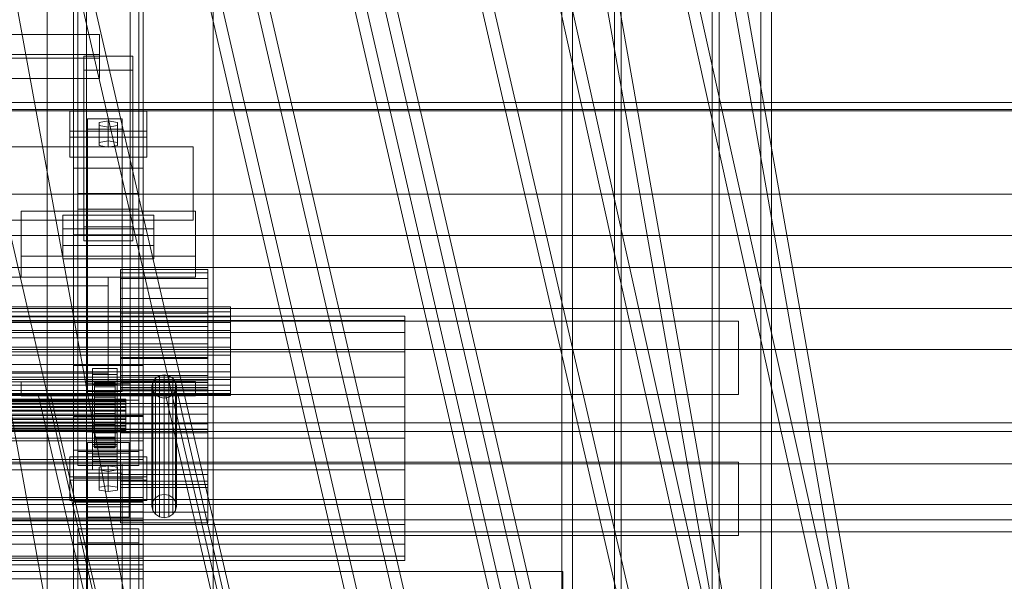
# Model space of a CAD drawing. Header units: millimetres. Extents: x -4738 to 65662, y -68080 to 6847.
# Tile 135 of 256: x 379 to 944, y -35712 to -35390. Entities that reach past the tile are written whole.
import ezdxf

# ---------------------------------------------------------------- set-up
doc = ezdxf.new("R2010")
doc.units = ezdxf.units.MM
for name, color, linetype, lineweight in [('COTAS_O', 1, 'Continuous', 0), ('COTAS_P', 1, 'Continuous', 0), ('frontal_briquetadora', 7, 'Continuous', 0), ('frontal_C01', 7, 'Continuous', 0), ('frontal_C02', 7, 'Continuous', 0), ('frontal_C03', 7, 'Continuous', 0), ('frontal_C04', 7, 'Continuous', 0), ('frontal_C10', 7, 'Continuous', 0), ('frontal_mezcladora', 7, 'Continuous', 0)]:
    doc.layers.add(name, color=color, linetype=linetype, lineweight=lineweight)
doc.dimstyles.new('R19_100', dxfattribs={"dimtxt": 250, "dimasz": 150, "dimexe": 150, "dimexo": 80, "dimgap": 100, "dimtad": 1, "dimtih": 1, "dimtoh": 1, "dimdsep": 46, "dimcen": 0.09, "dimadec": 0, "dimazin": 0, "dimtfac": 1, "dimtdec": 4, "dimtofl": 0, "dimtmove": 0, "dimatfit": 3, "dimfxl": 1, "dimtolj": 1, "dimtzin": 0, "dimarcsym": 0})

# ---------------------------------------------------------------- blocks, each defined once
blk = doc.blocks.new('DIM_R31_54')
at = {"layer": 'COTAS_O'}
for p, q in [((-1480, -35300), (-1330, -35255)), ((490, -35300), (340, -35255)), ((-1480, -36000), (-1480, -35300)), ((-1480, -35300), (490, -35300)), ((-1480, -35300), (-1330, -35345)), ((490, -35300), (340, -35345)), ((490, -36000), (490, -35300))]:
    blk.add_line(p, q, dxfattribs=at)
blk.add_text('1970 O', height=250, dxfattribs=at).set_placement((-495, -35200))
blk = doc.blocks.new('DIM_R31_56')
at = {"layer": 'COTAS_O'}
for p, q in [((-1400, -35300), (-1250, -35255)), ((1400, -35300), (1250, -35255)), ((-1400, -36000), (-1400, -35300)), ((-1400, -35300), (1400, -35300)), ((-1400, -35300), (-1250, -35345)), ((1400, -35300), (1250, -35345)), ((1400, -36000), (1400, -35300))]:
    blk.add_line(p, q, dxfattribs=at)
blk.add_text('2800 O', height=250, dxfattribs=at).set_placement((0, -35200))
blk = doc.blocks.new('DIM_R31_57')
at = {"layer": 'COTAS_P'}
for p, q in [((-305, -34680), (395, -34680)), ((395, -34680), (350, -34830)), ((395, -36000), (395, -34680)), ((395, -34680), (440, -34830)), ((395, -36000), (350, -35850)), ((395, -36000), (440, -35850)), ((-305, -36000), (395, -36000))]:
    blk.add_line(p, q, dxfattribs=at)
blk.add_text('1320 P', height=250, rotation=90, dxfattribs=at).set_placement((295, -35340))
blk = doc.blocks.new('DIM_R31_58')
at = {"layer": 'COTAS_P'}
for p, q in [((-305, -35300), (-155, -35255)), ((345, -35300), (195, -35255)), ((-305, -36000), (-305, -35300)), ((-305, -35300), (345, -35300)), ((-305, -35300), (-155, -35345)), ((345, -35300), (195, -35345)), ((345, -36000), (345, -35300))]:
    blk.add_line(p, q, dxfattribs=at)
blk.add_text('650 P', height=250, dxfattribs=at).set_placement((20, -35200))

msp = doc.modelspace()

# ---------------------------------------------------------------- linework, layer by layer
at = {"layer": 'frontal_briquetadora'}
for q in [(490, -34940), (490, -34950)]:
    msp.add_line((490, -35980), q, dxfattribs=at)
at = {"layer": 'frontal_C01'}
for p, q in [((707.595, -35975), (390, -34599.343)), ((714.595, -35975), (397, -34599.343)), ((780.595, -35975), (463, -34599.343)), ((787.595, -35975), (470, -34599.343)), ((551.981, -35975), (390, -35273.382)), ((558.981, -35975), (397, -35273.382)), ((624.981, -35975), (463, -35273.382)), ((631.981, -35975), (470, -35273.382)), ((410, -35617.505), (410, -35293.967)), ((450, -35293.967), (450, -35617.505)), ((410, -35665.654), (410, -35342.115)), ((410, -35666.598), (410, -35343.06)), ((450, -35665.654), (450, -35342.115)), ((450, -35343.06), (450, -35666.598)), ((417.5, -35830.021), (417.5, -35348.555)), ((442.5, -35348.555), (442.5, -35830.021)), ((412.5, -35637.535), (412.5, -35358.275)), ((447.5, -35358.275), (447.5, -35637.535)), ((412.5, -35645.624), (412.5, -35366.363)), ((447.5, -35645.624), (447.5, -35366.363)), ((410, -35705.117), (410, -35381.578)), ((417.5, -35857.548), (417.5, -35376.083)), ((442.5, -35857.548), (442.5, -35376.083)), ((450, -35705.117), (450, -35381.578)), ((-425, -35398.445), (425, -35398.445)), ((425, -35398.445), (425, -35412.142)), ((425, -35398.445), (425, -35410.001)), ((425, -35410.001), (-425, -35410.001)), ((425, -35412.142), (-425, -35412.142)), ((416, -35418.968), (416, -35410.879)), ((416, -35410.879), (444, -35410.879)), ((416, -35508.68), (416, -35410.879)), ((425, -35423.698), (425, -35410.001)), ((425, -35423.698), (425, -35412.142)), ((444, -35410.879), (444, -35418.968)), ((444, -35410.879), (444, -35508.68)), ((444, -35418.968), (416, -35418.968)), ((416, -35418.968), (416, -35516.769)), ((444, -35516.769), (444, -35418.968)), ((-425, -35423.698), (425, -35423.698)), ((-478.594, -35462.867), (478.594, -35462.867)), ((478.594, -35504.867), (478.594, -35462.867)), ((-478.594, -35504.867), (478.594, -35504.867)), ((404, -35519.426), (404, -35502.171)), ((404, -35502.171), (456, -35502.171)), ((404, -35509.875), (404, -35502.171)), ((456, -35502.171), (456, -35519.426)), ((456, -35502.171), (456, -35509.875)), ((456, -35509.875), (404, -35509.875)), ((404, -35509.875), (404, -35527.13)), ((444, -35508.68), (416, -35508.68)), ((416, -35508.68), (416, -35516.769)), ((444, -35516.769), (444, -35508.68)), ((456, -35527.13), (456, -35509.875)), ((416, -35516.769), (444, -35516.769)), ((456, -35519.426), (404, -35519.426)), ((404, -35519.426), (404, -35527.13)), ((456, -35527.13), (456, -35519.426)), ((404, -35527.13), (456, -35527.13)), ((450, -35616.933), (410, -35616.933)), ((410, -35616.933), (410, -35666.226)), ((410, -35819.138), (410, -35616.933)), ((410, -35665.654), (410, -35617.505)), ((410, -35617.505), (450, -35617.505)), ((450, -35666.226), (450, -35616.933)), ((450, -35616.933), (450, -35819.138)), ((450, -35617.505), (450, -35665.654)), ((-1341.2, -35626.049), (1341.2, -35626.049)), ((-450, -35631.373), (450, -35631.373)), ((450, -35631.373), (450, -35642.157)), ((450, -35631.373), (450, -35665.076)), ((408, -35654.082), (408, -35640.602)), ((408, -35640.602), (452, -35640.602)), ((408, -35652.157), (408, -35640.602)), ((447.5, -35637.535), (412.5, -35637.535)), ((412.5, -35637.535), (412.5, -35645.624)), ((447.5, -35645.624), (447.5, -35637.535)), ((452, -35640.602), (452, -35654.082)), ((452, -35640.602), (452, -35652.157)), ((450, -35642.157), (-450, -35642.157)), ((412.5, -35645.624), (447.5, -35645.624)), ((418, -35650.038), (418, -35644.646)), ((418, -35644.646), (438, -35644.646)), ((418, -35796.387), (418, -35644.646)), ((430, -35645.724), (424.804, -35646.533)), ((424.804, -35646.533), (424.804, -35648.151)), ((424.804, -35658.089), (424.804, -35646.533)), ((435.196, -35646.533), (430, -35645.724)), ((430, -35657.28), (430, -35645.724)), ((435.196, -35648.151), (435.196, -35646.533)), ((435.196, -35658.089), (435.196, -35646.533)), ((438, -35644.646), (438, -35650.038)), ((438, -35644.646), (438, -35796.387)), ((450, -35675.861), (450, -35642.157)), ((452, -35652.157), (408, -35652.157)), ((408, -35652.157), (408, -35665.638)), ((438, -35650.038), (418, -35650.038)), ((418, -35650.038), (418, -35801.779)), ((424.804, -35648.151), (430, -35648.96)), ((424.804, -35659.706), (424.804, -35648.151)), ((430, -35648.96), (435.196, -35648.151)), ((430, -35648.96), (430, -35660.515)), ((435.196, -35659.706), (435.196, -35648.151)), ((438, -35801.779), (438, -35650.038)), ((452, -35665.638), (452, -35652.157)), ((452, -35654.082), (408, -35654.082)), ((408, -35654.082), (408, -35665.638)), ((424.804, -35658.089), (430, -35657.28)), ((424.804, -35659.706), (424.804, -35658.089)), ((430, -35657.28), (435.196, -35658.089)), ((435.196, -35658.089), (435.196, -35659.706)), ((452, -35665.638), (452, -35654.082)), ((430, -35660.515), (424.804, -35659.706)), ((435.196, -35659.706), (430, -35660.515)), ((-1341.2, -35668.049), (1341.2, -35668.049)), ((-450, -35664.006), (450, -35664.006)), ((450, -35665.076), (-450, -35665.076)), ((408, -35665.638), (452, -35665.638)), ((450, -35665.654), (410, -35665.654)), ((410, -35666.226), (450, -35666.226)), ((410, -35868.431), (410, -35666.226)), ((410, -35705.117), (410, -35666.598)), ((410, -35666.598), (450, -35666.598)), ((410, -35827.343), (410, -35666.598)), ((450, -35664.006), (450, -35672.095)), ((450, -35664.006), (450, -35702.525)), ((450, -35675.861), (450, -35665.076)), ((450, -35868.431), (450, -35666.226)), ((450, -35666.598), (450, -35705.117)), ((450, -35666.598), (450, -35827.343)), ((450, -35672.095), (-450, -35672.095)), ((450, -35710.613), (450, -35672.095)), ((-450, -35675.861), (450, -35675.861)), ((412.5, -35689.902), (412.5, -35681.813)), ((412.5, -35681.813), (447.5, -35681.813)), ((412.5, -35839.74), (412.5, -35681.813)), ((447.5, -35681.813), (447.5, -35689.902)), ((447.5, -35681.813), (447.5, -35839.74)), ((447.5, -35689.902), (412.5, -35689.902)), ((412.5, -35847.829), (412.5, -35689.902)), ((447.5, -35847.829), (447.5, -35689.902)), ((450, -35702.525), (-450, -35702.525)), ((450, -35710.613), (450, -35702.525)), ((-690.428, -35706.382), (690.428, -35706.382)), ((450, -35705.117), (410, -35705.117)), ((410, -35865.862), (410, -35705.117)), ((450, -35865.862), (450, -35705.117)), ((690.428, -35748.382), (690.428, -35706.382)), ((-450, -35710.613), (450, -35710.613))]:
    msp.add_line(p, q, dxfattribs=at)
at = {"layer": 'frontal_C02'}
for p, q in [((820, -35975), (390, -33530.372)), ((827, -35975), (397, -33530.372)), ((893, -35975), (463, -33530.372)), ((900, -35975), (470, -33530.372)), ((820, -35975), (390, -34035.57)), ((827, -35975), (397, -34035.57)), ((893, -35975), (463, -34035.57)), ((900, -35975), (470, -34035.57)), ((651.964, -35975), (390, -34840.309)), ((658.964, -35975), (397, -34840.309)), ((724.964, -35975), (463, -34840.309)), ((731.964, -35975), (470, -34840.309)), ((410, -35475.098), (410, -35117.436)), ((450, -35117.436), (450, -35475.098)), ((417.5, -35598.77), (417.5, -35122.744)), ((442.5, -35122.744), (442.5, -35598.77)), ((410, -35513.28), (410, -35155.618)), ((417.5, -35626.336), (417.5, -35150.31)), ((442.5, -35626.336), (442.5, -35150.31)), ((450, -35513.28), (450, -35155.618)), ((410, -35588.316), (410, -35293.654)), ((450, -35293.654), (450, -35588.316)), ((410, -35636.79), (410, -35342.128)), ((450, -35636.79), (450, -35342.128)), ((408, -35457.302), (408, -35442.4)), ((408, -35442.4), (452, -35442.4)), ((408, -35453.854), (408, -35442.4)), ((452, -35442.4), (452, -35457.302)), ((452, -35442.4), (452, -35453.854)), ((418, -35452.832), (418, -35446.871)), ((418, -35446.871), (438, -35446.871)), ((418, -35597.285), (418, -35446.871)), ((430, -35448.063), (424.804, -35448.957)), ((424.804, -35448.957), (424.804, -35450.745)), ((424.804, -35460.412), (424.804, -35448.957)), ((435.196, -35448.957), (430, -35448.063)), ((430, -35459.517), (430, -35448.063)), ((435.196, -35450.745), (435.196, -35448.957)), ((435.196, -35460.412), (435.196, -35448.957)), ((438, -35446.871), (438, -35452.832)), ((438, -35446.871), (438, -35597.285)), ((452, -35453.854), (408, -35453.854)), ((408, -35453.854), (408, -35468.757)), ((438, -35452.832), (418, -35452.832)), ((418, -35452.832), (418, -35603.246)), ((424.804, -35450.745), (430, -35451.639)), ((424.804, -35462.2), (424.804, -35450.745)), ((430, -35451.639), (435.196, -35450.745)), ((430, -35451.639), (430, -35463.094)), ((435.196, -35462.2), (435.196, -35450.745)), ((438, -35603.246), (438, -35452.832)), ((452, -35468.757), (452, -35453.854)), ((452, -35457.302), (408, -35457.302)), ((408, -35457.302), (408, -35468.757)), ((424.804, -35460.412), (430, -35459.517)), ((424.804, -35462.2), (424.804, -35460.412)), ((430, -35459.517), (435.196, -35460.412)), ((435.196, -35460.412), (435.196, -35462.2)), ((452, -35468.757), (452, -35457.302)), ((430, -35463.094), (424.804, -35462.2)), ((435.196, -35462.2), (430, -35463.094)), ((408, -35468.757), (452, -35468.757)), ((410, -35513.28), (410, -35475.098)), ((410, -35475.098), (450, -35475.098)), ((410, -35652.796), (410, -35475.098)), ((450, -35475.098), (450, -35513.28)), ((450, -35475.098), (450, -35652.796)), ((412.5, -35498.659), (412.5, -35489.718)), ((412.5, -35489.718), (447.5, -35489.718)), ((412.5, -35608.082), (412.5, -35489.718)), ((447.5, -35489.718), (447.5, -35498.659)), ((447.5, -35489.718), (447.5, -35608.082)), ((380, -35525.585), (380, -35499.86)), ((380, -35499.86), (480, -35499.86)), ((380, -35537.585), (380, -35499.86)), ((447.5, -35498.659), (412.5, -35498.659)), ((412.5, -35617.024), (412.5, -35498.659)), ((447.5, -35617.024), (447.5, -35498.659)), ((480, -35499.86), (480, -35525.585)), ((480, -35499.86), (480, -35537.585)), ((450, -35513.28), (410, -35513.28)), ((410, -35690.978), (410, -35513.28)), ((450, -35690.978), (450, -35513.28)), ((480, -35525.585), (380, -35525.585)), ((380, -35525.585), (380, -35537.585)), ((480, -35537.585), (480, -35525.585)), ((437, -35538.371), (437, -35533.19)), ((437, -35533.19), (437, -35535.136)), ((487, -35533.19), (437, -35533.19)), ((487, -35535.136), (487, -35533.19)), ((487, -35533.19), (487, -35538.371)), ((430, -35537.585), (-430, -35537.585)), ((380, -35537.585), (480, -35537.585)), ((430, -35537.585), (430, -35542.585)), ((437, -35535.136), (437, -35543.912)), ((487, -35535.136), (437, -35535.136)), ((437, -35549.889), (437, -35538.371)), ((487, -35538.371), (437, -35538.371)), ((487, -35543.912), (487, -35535.136)), ((487, -35538.371), (487, -35549.889)), ((430, -35542.585), (-430, -35542.585)), ((430, -35542.585), (430, -35592.585)), ((437, -35543.912), (437, -35558.182)), ((487, -35543.912), (437, -35543.912)), ((487, -35558.182), (487, -35543.912)), ((437, -35565.992), (437, -35549.889)), ((487, -35549.889), (437, -35549.889)), ((487, -35549.889), (487, -35565.992)), ((500, -35554.603), (350, -35554.603)), ((500, -35555.659), (350, -35555.659)), ((500, -35555.659), (500, -35554.603)), ((500, -35554.603), (500, -35557.414)), ((500, -35560.42), (500, -35555.659)), ((500, -35557.414), (350, -35557.414)), ((500, -35560.42), (350, -35560.42)), ((437, -35558.182), (437, -35575.773)), ((487, -35558.182), (437, -35558.182)), ((487, -35575.773), (487, -35558.182)), ((500, -35557.414), (500, -35563.663)), ((500, -35568.163), (500, -35560.42)), ((-791.2, -35562.86), (791.2, -35562.86)), ((500, -35563.663), (350, -35563.663)), ((437, -35584.227), (437, -35565.992)), ((437, -35565.992), (487, -35565.992)), ((487, -35565.992), (487, -35584.227)), ((500, -35563.663), (500, -35572.4)), ((791.2, -35604.86), (791.2, -35562.86)), ((500, -35568.163), (350, -35568.163)), ((350, -35572.4), (500, -35572.4)), ((500, -35577.707), (500, -35568.163)), ((500, -35572.4), (500, -35582.293)), ((500, -35577.707), (350, -35577.707)), ((437, -35575.773), (437, -35594.008)), ((487, -35575.773), (437, -35575.773)), ((487, -35594.008), (487, -35575.773)), ((500, -35587.6), (500, -35577.707)), ((500, -35582.293), (350, -35582.293)), ((437, -35658.117), (437, -35583.604)), ((437, -35583.604), (487, -35583.604)), ((437, -35597.922), (437, -35583.604)), ((437, -35601.818), (437, -35584.227)), ((487, -35584.227), (437, -35584.227)), ((487, -35583.604), (487, -35658.117)), ((487, -35583.604), (487, -35597.922)), ((487, -35584.227), (487, -35601.818)), ((500, -35582.293), (500, -35591.837)), ((500, -35587.6), (350, -35587.6)), ((450, -35588.205), (410, -35588.205)), ((410, -35588.205), (410, -35636.9)), ((410, -35723.904), (410, -35588.205)), ((410, -35636.79), (410, -35588.316)), ((410, -35588.316), (450, -35588.316)), ((421, -35593.467), (421, -35589.89)), ((421, -35589.89), (435, -35589.89)), ((421, -35629.982), (421, -35589.89)), ((435, -35589.89), (435, -35593.467)), ((435, -35589.89), (435, -35629.982)), ((450, -35636.9), (450, -35588.205)), ((450, -35588.205), (450, -35723.904)), ((450, -35588.316), (450, -35636.79)), ((500, -35596.337), (500, -35587.6)), ((430, -35592.585), (-430, -35592.585)), ((500, -35591.837), (350, -35591.837)), ((435, -35593.467), (421, -35593.467)), ((421, -35593.467), (421, -35633.558)), ((430, -35592.585), (430, -35597.585)), ((435, -35633.558), (435, -35593.467)), ((437, -35594.008), (437, -35610.111)), ((487, -35594.008), (437, -35594.008)), ((457.05, -35595.574), (455.533, -35597.742)), ((459.321, -35594.126), (457.05, -35595.574)), ((457.05, -35664.126), (457.05, -35595.574)), ((462, -35593.617), (459.321, -35594.126)), ((459.321, -35662.678), (459.321, -35594.126)), ((464.679, -35594.126), (462, -35593.617)), ((462, -35662.169), (462, -35593.617)), ((466.95, -35595.574), (464.679, -35594.126)), ((464.679, -35662.678), (464.679, -35594.126)), ((468.467, -35597.742), (466.95, -35595.574)), ((466.95, -35664.126), (466.95, -35595.574)), ((487, -35610.111), (487, -35594.008)), ((500, -35591.837), (500, -35599.58)), ((430, -35597.585), (-430, -35597.585)), ((500, -35596.337), (350, -35596.337)), ((500, -35599.58), (350, -35599.58)), ((380, -35597.585), (480, -35597.585)), ((380, -35605.585), (380, -35597.585)), ((417.5, -35626.336), (417.5, -35598.77)), ((417.5, -35598.77), (442.5, -35598.77)), ((438, -35597.285), (418, -35597.285)), ((418, -35597.285), (418, -35603.246)), ((421, -35603.005), (421, -35599.428)), ((421, -35599.428), (435, -35599.428)), ((421, -35639.519), (421, -35599.428)), ((422, -35607.501), (422, -35597.509)), ((422, -35597.509), (422, -35597.955)), ((422, -35597.509), (434, -35597.509)), ((422, -35598.357), (422, -35597.509)), ((422, -35607.712), (422, -35597.955)), ((422, -35597.955), (422, -35599.664)), ((422, -35597.955), (434, -35597.955)), ((422, -35607.902), (422, -35598.357)), ((422, -35598.357), (434, -35598.357)), ((422, -35600.44), (422, -35598.357)), ((422, -35608.522), (422, -35599.664)), ((422, -35599.664), (422, -35602.521)), ((422, -35599.664), (434, -35599.664)), ((422, -35608.889), (422, -35600.44)), ((422, -35600.44), (434, -35600.44)), ((422, -35603.618), (422, -35600.44)), ((434, -35597.955), (434, -35597.509)), ((434, -35597.509), (434, -35607.501)), ((434, -35597.509), (434, -35598.357)), ((434, -35599.664), (434, -35597.955)), ((434, -35597.955), (434, -35607.712)), ((434, -35598.357), (434, -35607.902)), ((434, -35598.357), (434, -35600.44)), ((434, -35602.521), (434, -35599.664)), ((434, -35599.664), (434, -35608.522)), ((434, -35600.44), (434, -35608.889)), ((434, -35600.44), (434, -35603.618)), ((435, -35599.428), (435, -35603.005)), ((435, -35599.428), (435, -35639.519)), ((437, -35650.734), (437, -35597.085)), ((437, -35597.085), (487, -35597.085)), ((437, -35602.812), (437, -35597.085)), ((487, -35597.922), (437, -35597.922)), ((437, -35597.922), (437, -35672.435)), ((437, -35654.552), (437, -35600.903)), ((437, -35600.903), (487, -35600.903)), ((437, -35624.767), (437, -35600.903)), ((438, -35603.246), (438, -35597.285)), ((442.5, -35598.77), (442.5, -35626.336)), ((455.533, -35597.742), (455, -35600.299)), ((455, -35600.299), (455.533, -35602.856)), ((455, -35668.851), (455, -35600.299)), ((455.533, -35666.294), (455.533, -35597.742)), ((469, -35600.299), (468.467, -35597.742)), ((468.467, -35666.294), (468.467, -35597.742)), ((468.467, -35602.856), (469, -35600.299)), ((469, -35600.299), (469, -35668.851)), ((480, -35605.585), (480, -35597.585)), ((487, -35597.085), (487, -35650.734)), ((487, -35597.085), (487, -35602.812)), ((487, -35672.435), (487, -35597.922)), ((487, -35600.903), (487, -35654.552)), ((487, -35600.903), (487, -35624.767)), ((500, -35602.586), (500, -35596.337)), ((500, -35599.58), (500, -35604.341)), ((-791.2, -35604.86), (791.2, -35604.86)), ((500, -35602.586), (350, -35602.586)), ((500, -35604.341), (350, -35604.341)), ((500, -35605.397), (350, -35605.397)), ((380, -35605.585), (480, -35605.585)), ((390, -35605.585), (397, -35605.585)), ((475.286, -35975), (390, -35605.585)), ((482.286, -35975), (397, -35605.585)), ((397, -35605.585), (463, -35605.585)), ((418, -35603.246), (438, -35603.246)), ((435, -35603.005), (421, -35603.005)), ((421, -35603.005), (421, -35643.096)), ((422, -35609.875), (422, -35602.521)), ((422, -35602.521), (422, -35606.329)), ((422, -35602.521), (434, -35602.521)), ((422, -35610.394), (422, -35603.618)), ((422, -35603.618), (434, -35603.618)), ((422, -35607.673), (422, -35603.618)), ((422, -35611.679), (422, -35606.329)), ((422, -35606.329), (422, -35610.83)), ((422, -35606.329), (434, -35606.329)), ((434, -35606.329), (434, -35602.521)), ((434, -35602.521), (434, -35609.875)), ((434, -35603.618), (434, -35610.394)), ((434, -35603.618), (434, -35607.673)), ((434, -35610.83), (434, -35606.329)), ((434, -35606.329), (434, -35611.679)), ((435, -35643.096), (435, -35603.005)), ((437, -35616.088), (437, -35601.818)), ((487, -35601.818), (437, -35601.818)), ((487, -35602.812), (437, -35602.812)), ((437, -35602.812), (437, -35656.461)), ((455.533, -35602.856), (457.05, -35605.024)), ((455.533, -35671.408), (455.533, -35602.856)), ((457.05, -35605.024), (459.321, -35606.472)), ((457.05, -35673.576), (457.05, -35605.024)), ((459.321, -35606.472), (462, -35606.981)), ((459.321, -35675.024), (459.321, -35606.472)), ((462, -35606.981), (464.679, -35606.472)), ((462, -35675.533), (462, -35606.981)), ((463, -35605.585), (470, -35605.585)), ((548.286, -35975), (463, -35605.585)), ((464.679, -35606.472), (466.95, -35605.024)), ((464.679, -35675.024), (464.679, -35606.472)), ((466.95, -35605.024), (468.467, -35602.856)), ((466.95, -35673.576), (466.95, -35605.024)), ((468.467, -35671.408), (468.467, -35602.856)), ((555.286, -35975), (470, -35605.585)), ((487, -35601.818), (487, -35616.088)), ((487, -35656.461), (487, -35602.812)), ((500, -35605.397), (500, -35602.586)), ((500, -35604.341), (500, -35605.397)), ((-440, -35607.501), (440, -35607.501)), ((-440, -35607.712), (440, -35607.712)), ((-440, -35607.902), (440, -35607.902)), ((-440, -35608.522), (440, -35608.522)), ((-440, -35608.889), (440, -35608.889)), ((-440, -35609.875), (440, -35609.875)), ((-440, -35610.394), (440, -35610.394)), ((-440, -35611.679), (440, -35611.679)), ((-440, -35612.315), (440, -35612.315)), ((447.5, -35608.082), (412.5, -35608.082)), ((412.5, -35608.082), (412.5, -35617.024)), ((422, -35607.712), (422, -35607.501)), ((434, -35607.501), (422, -35607.501)), ((422, -35607.501), (422, -35607.902)), ((422, -35612.315), (422, -35607.673)), ((422, -35607.673), (434, -35607.673)), ((422, -35612.329), (422, -35607.673)), ((422, -35608.522), (422, -35607.712)), ((434, -35607.712), (422, -35607.712)), ((434, -35607.902), (422, -35607.902)), ((422, -35607.902), (422, -35608.889)), ((422, -35609.875), (422, -35608.522)), ((434, -35608.522), (422, -35608.522)), ((434, -35608.889), (422, -35608.889)), ((422, -35608.889), (422, -35610.394)), ((422, -35611.679), (422, -35609.875)), ((434, -35609.875), (422, -35609.875)), ((434, -35610.394), (422, -35610.394)), ((422, -35610.394), (422, -35612.315)), ((422, -35610.83), (422, -35613.811)), ((434, -35610.83), (422, -35610.83)), ((422, -35610.83), (422, -35615.717)), ((422, -35613.811), (422, -35611.679)), ((434, -35611.679), (422, -35611.679)), ((434, -35612.315), (422, -35612.315)), ((422, -35612.315), (422, -35614.521)), ((422, -35614.521), (422, -35612.329)), ((422, -35612.329), (434, -35612.329)), ((422, -35617.269), (422, -35612.329)), ((434, -35607.501), (434, -35607.712)), ((434, -35607.902), (434, -35607.501)), ((434, -35607.673), (434, -35612.315)), ((434, -35607.673), (434, -35612.329)), ((434, -35607.712), (434, -35608.522)), ((434, -35608.889), (434, -35607.902)), ((434, -35608.522), (434, -35609.875)), ((434, -35610.394), (434, -35608.889)), ((434, -35609.875), (434, -35611.679)), ((434, -35612.315), (434, -35610.394)), ((434, -35613.811), (434, -35610.83)), ((434, -35615.717), (434, -35610.83)), ((434, -35611.679), (434, -35613.811)), ((434, -35614.521), (434, -35612.315)), ((434, -35612.329), (434, -35614.521)), ((434, -35612.329), (434, -35617.269)), ((437, -35610.111), (437, -35621.629)), ((487, -35610.111), (437, -35610.111)), ((440, -35607.712), (440, -35607.501)), ((440, -35607.501), (440, -35607.902)), ((440, -35608.522), (440, -35607.712)), ((440, -35607.902), (440, -35608.889)), ((440, -35609.875), (440, -35608.522)), ((440, -35608.889), (440, -35610.394)), ((440, -35611.679), (440, -35609.875)), ((440, -35610.394), (440, -35612.315)), ((440, -35613.811), (440, -35611.679)), ((440, -35612.315), (440, -35614.521)), ((447.5, -35617.024), (447.5, -35608.082)), ((487, -35621.629), (487, -35610.111)), ((440, -35613.811), (-440, -35613.811)), ((-440, -35614.521), (440, -35614.521)), ((-440, -35616.126), (440, -35616.126)), ((-440, -35616.861), (440, -35616.861)), ((-440, -35618.466), (440, -35618.466)), ((412.5, -35617.024), (447.5, -35617.024)), ((422, -35613.811), (434, -35613.811)), ((422, -35616.126), (422, -35613.811)), ((434, -35614.521), (422, -35614.521)), ((422, -35614.521), (422, -35616.861)), ((422, -35616.126), (422, -35615.717)), ((422, -35615.717), (422, -35620.657)), ((422, -35615.717), (434, -35615.717)), ((422, -35618.466), (422, -35616.126)), ((434, -35616.126), (422, -35616.126)), ((422, -35616.861), (422, -35617.269)), ((434, -35616.861), (422, -35616.861)), ((422, -35616.861), (422, -35619.176)), ((422, -35617.269), (434, -35617.269)), ((422, -35622.156), (422, -35617.269)), ((422, -35620.671), (422, -35618.466)), ((422, -35618.466), (422, -35620.657)), ((434, -35618.466), (422, -35618.466)), ((434, -35613.811), (434, -35616.126)), ((434, -35616.861), (434, -35614.521)), ((434, -35620.657), (434, -35615.717)), ((434, -35615.717), (434, -35616.126)), ((434, -35616.126), (434, -35618.466)), ((434, -35617.269), (434, -35616.861)), ((434, -35619.176), (434, -35616.861)), ((434, -35617.269), (434, -35622.156)), ((434, -35620.657), (434, -35618.466)), ((434, -35618.466), (434, -35620.671)), ((437, -35624.864), (437, -35616.088)), ((487, -35616.088), (437, -35616.088)), ((440, -35616.126), (440, -35613.811)), ((440, -35614.521), (440, -35616.861)), ((440, -35618.466), (440, -35616.126)), ((440, -35616.861), (440, -35619.176)), ((440, -35620.671), (440, -35618.466)), ((487, -35616.088), (487, -35624.864)), ((-440, -35619.176), (440, -35619.176)), ((-440, -35620.671), (440, -35620.671)), ((-440, -35621.308), (440, -35621.308)), ((-440, -35622.592), (440, -35622.592)), ((-440, -35623.112), (440, -35623.112)), ((-440, -35624.097), (440, -35624.097)), ((422, -35619.176), (422, -35622.156)), ((434, -35619.176), (422, -35619.176)), ((422, -35619.176), (422, -35621.308)), ((422, -35620.657), (422, -35625.313)), ((422, -35620.657), (434, -35620.657)), ((422, -35622.592), (422, -35620.671)), ((422, -35620.671), (422, -35625.313)), ((434, -35620.671), (422, -35620.671)), ((422, -35621.308), (422, -35626.657)), ((434, -35621.308), (422, -35621.308)), ((422, -35621.308), (422, -35623.112)), ((422, -35622.156), (434, -35622.156)), ((422, -35626.657), (422, -35622.156)), ((422, -35624.097), (422, -35622.592)), ((422, -35622.592), (422, -35629.368)), ((434, -35622.592), (422, -35622.592)), ((422, -35623.112), (422, -35630.466)), ((434, -35623.112), (422, -35623.112)), ((422, -35623.112), (422, -35624.465)), ((422, -35625.084), (422, -35624.097)), ((422, -35624.097), (422, -35632.546)), ((434, -35624.097), (422, -35624.097)), ((434, -35622.156), (434, -35619.176)), ((434, -35621.308), (434, -35619.176)), ((434, -35625.313), (434, -35620.657)), ((434, -35625.313), (434, -35620.671)), ((434, -35620.671), (434, -35622.592)), ((434, -35626.657), (434, -35621.308)), ((434, -35623.112), (434, -35621.308)), ((434, -35622.156), (434, -35626.657)), ((434, -35629.368), (434, -35622.592)), ((434, -35622.592), (434, -35624.097)), ((434, -35630.466), (434, -35623.112)), ((434, -35624.465), (434, -35623.112)), ((434, -35632.546), (434, -35624.097)), ((434, -35624.097), (434, -35625.084)), ((437, -35621.629), (437, -35626.81)), ((487, -35621.629), (437, -35621.629)), ((440, -35619.176), (440, -35621.308)), ((440, -35622.592), (440, -35620.671)), ((440, -35621.308), (440, -35623.112)), ((440, -35624.097), (440, -35622.592)), ((440, -35623.112), (440, -35624.465)), ((440, -35625.084), (440, -35624.097)), ((487, -35626.81), (487, -35621.629)), ((-440, -35624.465), (440, -35624.465)), ((-440, -35625.084), (440, -35625.084)), ((-440, -35625.274), (440, -35625.274)), ((-440, -35625.486), (440, -35625.486)), ((442.5, -35626.336), (417.5, -35626.336)), ((421, -35640.53), (421, -35626.82)), ((421, -35626.82), (435, -35626.82)), ((421, -35634.456), (421, -35626.82)), ((422, -35624.465), (422, -35633.322)), ((434, -35624.465), (422, -35624.465)), ((422, -35624.465), (422, -35625.274)), ((422, -35625.486), (422, -35625.084)), ((422, -35625.084), (422, -35634.63)), ((434, -35625.084), (422, -35625.084)), ((422, -35625.274), (422, -35635.031)), ((434, -35625.274), (422, -35625.274)), ((422, -35625.274), (422, -35625.486)), ((422, -35625.313), (422, -35629.368)), ((422, -35625.313), (434, -35625.313)), ((422, -35625.486), (422, -35635.477)), ((434, -35625.486), (422, -35625.486)), ((422, -35626.657), (434, -35626.657)), ((422, -35630.466), (422, -35626.657)), ((422, -35629.368), (422, -35632.546)), ((422, -35629.368), (434, -35629.368)), ((434, -35633.322), (434, -35624.465)), ((434, -35625.274), (434, -35624.465)), ((434, -35634.63), (434, -35625.084)), ((434, -35625.084), (434, -35625.486)), ((434, -35635.031), (434, -35625.274)), ((434, -35625.486), (434, -35625.274)), ((434, -35629.368), (434, -35625.313)), ((434, -35635.477), (434, -35625.486)), ((434, -35626.657), (434, -35630.466)), ((434, -35632.546), (434, -35629.368)), ((435, -35626.82), (435, -35640.53)), ((435, -35626.82), (435, -35634.456)), ((487, -35624.767), (437, -35624.767)), ((437, -35624.767), (437, -35678.416)), ((437, -35626.81), (437, -35624.864)), ((487, -35624.864), (437, -35624.864)), ((487, -35626.81), (437, -35626.81)), ((440, -35624.465), (440, -35625.274)), ((440, -35625.486), (440, -35625.084)), ((440, -35625.274), (440, -35625.486)), ((487, -35678.416), (487, -35624.767)), ((487, -35624.864), (487, -35626.81)), ((418, -35638.442), (418, -35632.481)), ((418, -35632.481), (442, -35632.481)), ((418, -35669.249), (418, -35632.481)), ((435, -35629.982), (421, -35629.982)), ((421, -35629.982), (421, -35633.558)), ((421, -35633.558), (435, -35633.558)), ((435, -35634.456), (421, -35634.456)), ((421, -35634.456), (421, -35648.167)), ((422, -35630.466), (434, -35630.466)), ((422, -35633.322), (422, -35630.466)), ((422, -35632.546), (422, -35634.63)), ((422, -35632.546), (434, -35632.546)), ((422, -35633.322), (434, -35633.322)), ((422, -35635.031), (422, -35633.322)), ((422, -35634.63), (422, -35635.477)), ((422, -35634.63), (434, -35634.63)), ((422, -35635.031), (434, -35635.031)), ((422, -35635.477), (422, -35635.031)), ((422, -35635.477), (434, -35635.477)), ((434, -35630.466), (434, -35633.322)), ((434, -35634.63), (434, -35632.546)), ((434, -35633.322), (434, -35635.031)), ((434, -35635.477), (434, -35634.63)), ((434, -35635.031), (434, -35635.477)), ((435, -35633.558), (435, -35629.982)), ((435, -35648.167), (435, -35634.456)), ((442, -35632.481), (442, -35638.442)), ((442, -35632.481), (442, -35669.249)), ((450, -35636.79), (410, -35636.79)), ((410, -35636.9), (450, -35636.9)), ((410, -35772.598), (410, -35636.9)), ((442, -35638.442), (418, -35638.442)), ((418, -35638.442), (418, -35675.21)), ((435, -35639.519), (421, -35639.519)), ((421, -35639.519), (421, -35643.096)), ((435, -35640.53), (421, -35640.53)), ((421, -35640.53), (421, -35648.167)), ((435, -35643.096), (435, -35639.519)), ((435, -35648.167), (435, -35640.53)), ((442, -35675.21), (442, -35638.442)), ((450, -35772.598), (450, -35636.9)), ((-791.2, -35643.691), (791.2, -35643.691)), ((421, -35643.096), (435, -35643.096)), ((791.2, -35685.691), (791.2, -35643.691)), ((421, -35648.167), (435, -35648.167)), ((487, -35650.734), (437, -35650.734)), ((437, -35650.734), (437, -35656.461)), ((487, -35656.461), (487, -35650.734)), ((410, -35690.978), (410, -35652.796)), ((410, -35652.796), (450, -35652.796)), ((487, -35654.552), (437, -35654.552)), ((437, -35654.552), (437, -35678.416)), ((437, -35656.461), (487, -35656.461)), ((450, -35652.796), (450, -35690.978)), ((487, -35678.416), (487, -35654.552)), ((487, -35658.117), (437, -35658.117)), ((437, -35658.117), (437, -35672.435)), ((457.05, -35664.126), (459.321, -35662.678)), ((459.321, -35662.678), (462, -35662.169)), ((462, -35662.169), (464.679, -35662.678)), ((464.679, -35662.678), (466.95, -35664.126)), ((487, -35672.435), (487, -35658.117)), ((-450, -35665.314), (450, -35665.314)), ((442, -35669.249), (418, -35669.249)), ((418, -35669.249), (418, -35675.21)), ((442, -35675.21), (442, -35669.249)), ((450, -35665.314), (450, -35677.236)), ((450, -35665.314), (450, -35698.723)), ((455, -35668.851), (455.533, -35666.294)), ((455.533, -35671.408), (455, -35668.851)), ((455.533, -35666.294), (457.05, -35664.126)), ((466.95, -35664.126), (468.467, -35666.294)), ((468.467, -35666.294), (469, -35668.851)), ((469, -35668.851), (468.467, -35671.408)), ((437, -35672.435), (487, -35672.435)), ((457.05, -35673.576), (455.533, -35671.408)), ((459.321, -35675.024), (457.05, -35673.576)), ((466.95, -35673.576), (464.679, -35675.024)), ((468.467, -35671.408), (466.95, -35673.576)), ((450, -35677.236), (-450, -35677.236)), ((418, -35675.21), (442, -35675.21)), ((437, -35678.416), (487, -35678.416)), ((450, -35710.645), (450, -35677.236)), ((462, -35675.533), (459.321, -35675.024)), ((464.679, -35675.024), (462, -35675.533)), ((-791.2, -35685.691), (791.2, -35685.691)), ((450, -35690.978), (410, -35690.978)), ((450, -35698.723), (-450, -35698.723)), ((450, -35710.645), (450, -35698.723)), ((-450, -35710.645), (450, -35710.645))]:
    msp.add_line(p, q, dxfattribs=at)
at = {"layer": 'frontal_C03'}
for p, q in [((1496, -35437.51), (-1496, -35437.51)), ((1496, -35441.408), (-1496, -35441.408)), ((-1496, -35442.306), (1496, -35442.306)), ((-1811.2, -35490.112), (1811.2, -35490.112)), ((-1494.857, -35513.644), (1494.857, -35513.644)), ((-1811.2, -35532.112), (1811.2, -35532.112)), ((-1494.857, -35555.644), (1494.857, -35555.644)), ((-1811.2, -35579.152), (1811.2, -35579.152)), ((-1811.2, -35621.152), (1811.2, -35621.152)), ((-1801.894, -35676.672), (1801.894, -35676.672))]:
    msp.add_line(p, q, dxfattribs=at)
at = {"layer": 'frontal_C04'}
for p, q in [((442, -35988), (202, -34670.697)), ((488, -35988), (248, -34670.697)), ((483.435, -35988), (248, -34968.218)), ((600, -35560), (370, -35560)), ((600, -35562.385), (600, -35560)), ((600, -35562.385), (370, -35562.385)), ((600, -35569.378), (600, -35562.385)), ((600, -35569.378), (370, -35569.378)), ((600, -35580.503), (600, -35569.378)), ((600, -35580.503), (370, -35580.503)), ((600, -35595), (600, -35580.503)), ((600, -35595), (370, -35595)), ((600, -35611.883), (600, -35595)), ((600, -35611.883), (370, -35611.883)), ((600, -35630), (600, -35611.883)), ((370, -35630), (600, -35630)), ((600, -35648.117), (600, -35630)), ((600, -35648.117), (370, -35648.117)), ((600, -35648.117), (600, -35665)), ((600, -35665), (370, -35665)), ((600, -35665), (600, -35679.497)), ((600, -35679.497), (370, -35679.497)), ((600, -35679.497), (600, -35690.622)), ((600, -35690.622), (370, -35690.622)), ((600, -35690.622), (600, -35697.615)), ((600, -35697.615), (370, -35697.615)), ((600, -35700), (370, -35700)), ((600, -35697.615), (600, -35700))]:
    msp.add_line(p, q, dxfattribs=at)
at = {"layer": 'frontal_C10'}
for p, q in [((-2018.611, -35644.69), (1094.879, -35644.69)), ((1110.118, -35644.69), (-2003.372, -35644.69)), ((1094.879, -35683.69), (-2018.611, -35683.69)), ((-2003.372, -35683.69), (1110.118, -35683.69))]:
    msp.add_line(p, q, dxfattribs=at)
at = {"layer": 'frontal_mezcladora'}
for p, q in [((690, -35988), (690, -34900)), ((696, -35988), (696, -34900)), ((804, -35988), (804, -34900)), ((810, -35988), (810, -34900)), ((720, -35872.255), (720, -35022.255)), ((720, -35874.749), (720, -35024.749)), ((720, -35025.954), (720, -35875.954)), ((724, -35025.954), (724, -35875.954)), ((776, -35875.954), (776, -35025.954)), ((780, -35022.255), (780, -35872.255)), ((780, -35024.749), (780, -35874.749)), ((780, -35875.954), (780, -35025.954)), ((720, -35028.116), (720, -35878.116)), ((724, -35028.116), (724, -35878.116)), ((776, -35878.116), (776, -35028.116)), ((780, -35878.116), (780, -35028.116)), ((720, -35921.884), (720, -35071.884)), ((720, -35924.046), (720, -35074.046)), ((720, -35075.251), (720, -35925.251)), ((724, -35921.884), (724, -35071.884)), ((724, -35924.046), (724, -35074.046)), ((776, -35071.884), (776, -35921.884)), ((776, -35074.046), (776, -35924.046)), ((780, -35071.884), (780, -35921.884)), ((780, -35074.046), (780, -35924.046)), ((780, -35925.251), (780, -35075.251)), ((720, -35077.745), (720, -35927.745)), ((780, -35927.745), (780, -35077.745))]:
    msp.add_line(p, q, dxfattribs=at)

# ---------------------------------------------------------------- dimensions: what is measured, and where the dimension line sits
at = {"layer": 'COTAS_O'}
for p1, p2, picture, middle in [((-1480, -36000), (490, -36000), 'DIM_R31_54', (-495, -35300)), ((-1400, -36000), (1400, -36000), 'DIM_R31_56', (0, -35300))]:
    dim = msp.add_aligned_dim(p1=p1, p2=p2, distance=700, text='<> O', dimstyle='R19_100', dxfattribs=at)
    dim.commit()
    dim.dimension.update_dxf_attribs({"geometry": picture, "text_midpoint": middle})
at = {"layer": 'COTAS_P'}
for p2, distance, picture, middle in [((-305, -34680), -700, 'DIM_R31_57', (395, -35340)), ((345, -36000), 700, 'DIM_R31_58', (20, -35300))]:
    dim = msp.add_aligned_dim(p1=(-305, -36000), p2=p2, distance=distance, text='<> P', dimstyle='R19_100', dxfattribs=at)
    dim.commit()
    dim.dimension.update_dxf_attribs({"geometry": picture, "text_midpoint": middle})

doc.saveas('drawing.dxf')
